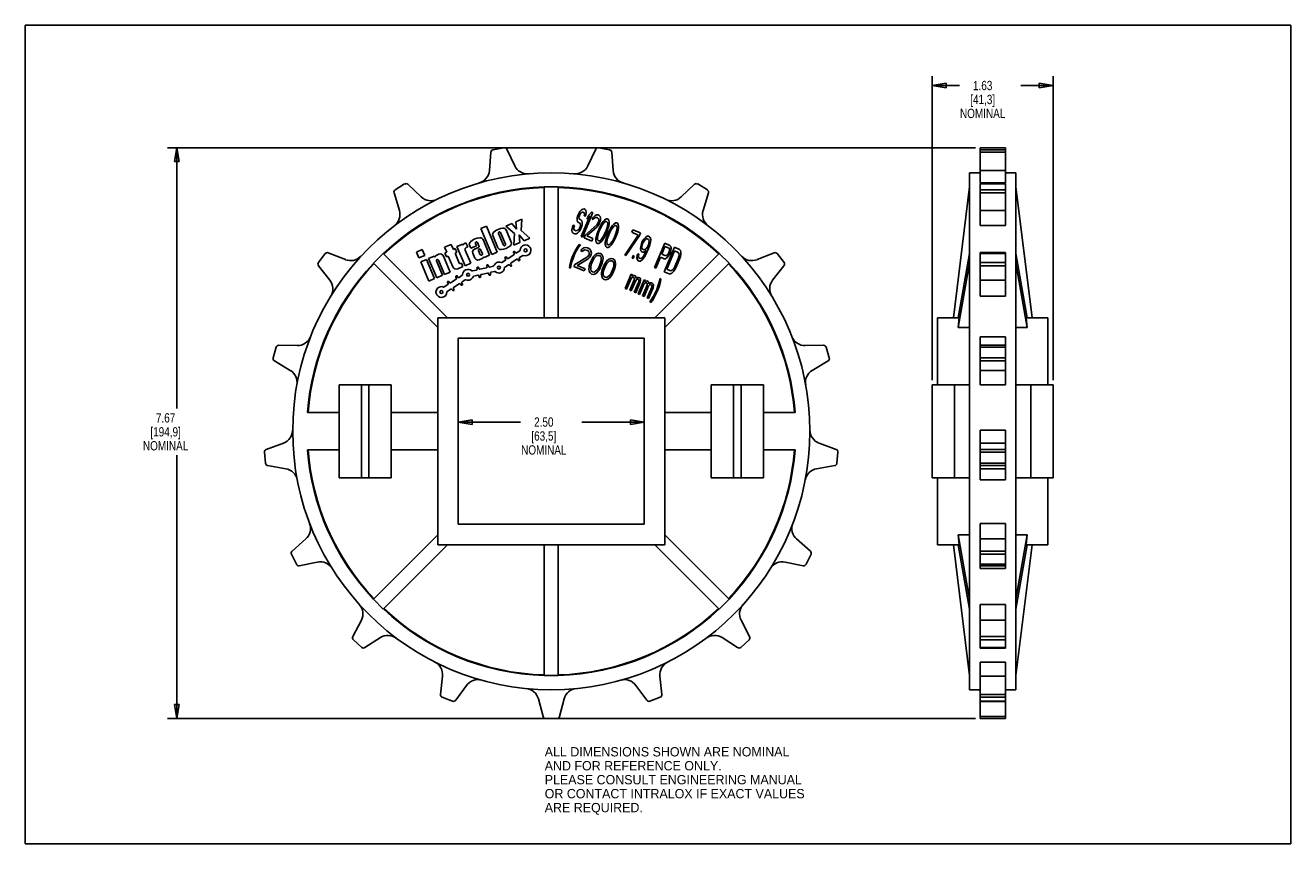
# Model space of a CAD drawing. Header units: inches. Extents: x 0 to 17, y 0 to 11.
import ezdxf

# ---------------------------------------------------------------- set-up
doc = ezdxf.new("R2010")
doc.units = ezdxf.units.IN
doc.header["$LTSCALE"] = 0.935
doc.header["$MEASUREMENT"] = 0
doc.layers.get('0').update_dxf_attribs({"linetype": 'CONTINUOUS'})
doc.layers.add('ALL_FEATURES', color=7, linetype='CONTINUOUS')
doc.styles.get("Standard").update_dxf_attribs({"font": 'txt', "width": 0.8})
doc.styles.add('TEXTSTYLE_2', font='bluprnt.ttf')
doc.dimstyles.new('DIMSTYLE_1', dxfattribs={"dimtxt": 0.125, "dimasz": 0.1875, "dimexe": 0.18, "dimexo": 0.0625, "dimgap": 0.09, "dimtad": 0, "dimtih": 1, "dimtoh": 1, "dimzin": 4, "dimdsep": 46, "dimtxsty": 'STANDARD', "dimblk": 'CLOSED', "dimblk1": 'CLOSED', "dimblk2": 'CLOSED', "dimcen": 0.09, "dimadec": 0, "dimazin": 0, "dimtp": 0.01, "dimtm": 0.01, "dimtfac": 1, "dimtofl": 0, "dimtmove": 0, "dimatfit": 3, "dimldrblk": 'CLOSED', "dimfxl": 1, "dimtolj": 1, "dimtzin": 4, "dimarcsym": 0})

# ---------------------------------------------------------------- blocks, each defined once
blk = doc.blocks.new('_CLOSED')
at = {"color": 0, "linetype": 'BYBLOCK'}
for p, q in [((0, 0), (-1, 0.167)), ((-1, 0.167), (-1, -0.167)), ((-1, -0.167), (0, 0)), ((-1, 0), (0, 0))]:
    blk.add_line(p, q, dxfattribs=at)
blk = doc.blocks.new('*D0')
at = {"color": 3, "linetype": 'CONTINUOUS'}
for p, q in [((5.816, 6.731), (5.816, 5.542)), ((8.316, 6.731), (8.316, 5.542)), ((5.816, 5.667), (6.653, 5.667)), ((8.316, 5.667), (7.478, 5.667))]:
    blk.add_line(p, q, dxfattribs=at)
at = {"color": 3, "linetype": 'CONTINUOUS', "xscale": 0.1875, "yscale": 0.1875, "zscale": 0.1875, "rotation": 180}
blk.add_blockref('_CLOSED', (5.816, 5.667), dxfattribs=at)
at = {"color": 3, "linetype": 'CONTINUOUS', "xscale": 0.1875, "yscale": 0.1875, "zscale": 0.1875}
blk.add_blockref('_CLOSED', (8.316, 5.667), dxfattribs=at)
at = {"color": 3, "linetype": 'CONTINUOUS', "insert": (6.966, 5.73), "char_height": 0.125, "width": 0.7, "attachment_point": 2, "line_spacing_factor": 0.9}
blk.add_mtext('2.50\\P[63,5]\\PNOMINAL', dxfattribs=at)
blk = doc.blocks.new('*D1')
at = {"color": 3, "linetype": 'CONTINUOUS'}
for p, q in [((12.184, 6.231), (12.184, 10.315)), ((13.809, 6.231), (13.809, 10.315)), ((12.184, 10.19), (12.549, 10.19)), ((13.809, 10.19), (13.374, 10.19))]:
    blk.add_line(p, q, dxfattribs=at)
at = {"color": 3, "linetype": 'CONTINUOUS', "xscale": 0.1875, "yscale": 0.1875, "zscale": 0.1875, "rotation": 180}
blk.add_blockref('_CLOSED', (12.184, 10.19), dxfattribs=at)
at = {"color": 3, "linetype": 'CONTINUOUS', "xscale": 0.1875, "yscale": 0.1875, "zscale": 0.1875}
blk.add_blockref('_CLOSED', (13.809, 10.19), dxfattribs=at)
at = {"color": 3, "linetype": 'CONTINUOUS', "insert": (12.862, 10.253), "char_height": 0.125, "width": 0.7, "attachment_point": 2, "line_spacing_factor": 0.9}
blk.add_mtext('1.63\\P[41,3]\\PNOMINAL', dxfattribs=at)
blk = doc.blocks.new('*D2')
at = {"color": 3, "linetype": 'CONTINUOUS'}
for p, q in [((12.764, 9.355), (1.91, 9.355)), ((2.035, 9.355), (2.035, 5.848)), ((2.035, 1.682), (2.035, 5.223)), ((12.764, 1.682), (1.91, 1.682))]:
    blk.add_line(p, q, dxfattribs=at)
at = {"color": 3, "linetype": 'CONTINUOUS', "xscale": 0.1875, "yscale": 0.1875, "zscale": 0.1875}
for p, rotation in [((2.035, 9.355), 90), ((2.035, 1.682), 270)]:
    blk.add_blockref('_CLOSED', p, dxfattribs=dict(at, rotation=rotation))
at = {"color": 3, "linetype": 'CONTINUOUS', "insert": (1.885, 5.786), "char_height": 0.125, "width": 0.7, "attachment_point": 2, "line_spacing_factor": 0.9}
blk.add_mtext('7.67\\P[194,9]\\PNOMINAL', dxfattribs=at)

msp = doc.modelspace()

# ---------------------------------------------------------------- linework, layer by layer
at = {"color": 7, "linetype": 'CONTINUOUS'}
for p, q in [((0, 0), (0, 11)), ((0, 11), (17, 11)), ((17, 0), (17, 11)), ((6.43, 9.354), (6.282, 9.326)), ((7.849, 9.326), (7.701, 9.354)), ((12.827, 8.881), (12.827, 9.355)), ((12.827, 9.355), (13.167, 9.355)), ((13.167, 9.354), (12.827, 9.354)), ((13.167, 8.881), (13.167, 9.355)), ((6.254, 9.295), (6.235, 9.047)), ((6.575, 9.111), (6.468, 9.335)), ((7.663, 9.335), (7.556, 9.111)), ((7.897, 9.047), (7.878, 9.295)), ((13.167, 9.326), (12.827, 9.326)), ((13.167, 9.295), (12.827, 9.295)), ((12.684, 2.07), (12.684, 9.018)), ((12.827, 9.018), (12.684, 9.018)), ((13.167, 9.047), (12.827, 9.047)), ((13.309, 9.018), (13.167, 9.018)), ((13.309, 2.07), (13.309, 9.018)), ((5.096, 8.867), (4.969, 8.788)), ((5.319, 8.693), (5.139, 8.863)), ((8.992, 8.863), (8.812, 8.693)), ((9.163, 8.788), (9.035, 8.867)), ((13.167, 8.881), (12.827, 8.881)), ((12.827, 8.307), (12.827, 8.872)), ((12.827, 8.872), (13.167, 8.872)), ((13.167, 8.867), (12.827, 8.867)), ((13.167, 8.307), (13.167, 8.872)), ((4.954, 8.748), (5.025, 8.511)), ((6.972, 8.829), (6.972, 7.069)), ((7.159, 8.829), (6.972, 8.829)), ((7.159, 8.829), (7.159, 7.069)), ((9.106, 8.511), (9.178, 8.748)), ((12.684, 8.829), (12.468, 7.069)), ((13.167, 8.788), (12.827, 8.788)), ((13.167, 8.748), (12.827, 8.748)), ((13.309, 8.829), (13.525, 7.069)), ((7.474, 8.521), (7.451, 8.498)), ((7.492, 8.53), (7.474, 8.521)), ((7.506, 8.532), (7.492, 8.53)), ((7.52, 8.526), (7.506, 8.532)), ((7.532, 8.513), (7.52, 8.526)), ((7.534, 8.487), (7.532, 8.513)), ((13.167, 8.511), (12.827, 8.511)), ((6.535, 8.336), (6.455, 8.302)), ((6.601, 8.258), (6.535, 8.336)), ((6.671, 8.394), (6.591, 8.36)), ((6.591, 8.36), (6.601, 8.258)), ((6.663, 8.241), (6.671, 8.394)), ((7.424, 8.443), (7.415, 8.414)), ((7.415, 8.414), (7.415, 8.381)), ((7.415, 8.381), (7.42, 8.362)), ((7.42, 8.362), (7.429, 8.35)), ((7.436, 8.471), (7.424, 8.443)), ((7.429, 8.35), (7.446, 8.343)), ((7.451, 8.498), (7.436, 8.471)), ((7.438, 8.421), (7.444, 8.443)), ((7.441, 8.403), (7.438, 8.421)), ((7.447, 8.392), (7.441, 8.403)), ((7.444, 8.443), (7.45, 8.457)), ((7.446, 8.343), (7.455, 8.331)), ((7.464, 8.385), (7.447, 8.392)), ((7.45, 8.457), (7.462, 8.476)), ((7.455, 8.331), (7.457, 8.313)), ((7.462, 8.476), (7.477, 8.487)), ((7.475, 8.372), (7.464, 8.385)), ((7.583, 8.433), (7.467, 8.161)), ((7.481, 8.353), (7.475, 8.372)), ((7.477, 8.487), (7.488, 8.49)), ((7.481, 8.32), (7.481, 8.353)), ((7.484, 8.153), (7.624, 8.482)), ((7.488, 8.49), (7.505, 8.483)), ((7.505, 8.483), (7.511, 8.472)), ((7.511, 8.456), (7.508, 8.441)), ((7.508, 8.441), (7.525, 8.433)), ((7.511, 8.472), (7.511, 8.456)), ((7.525, 8.433), (7.531, 8.455)), ((7.531, 8.455), (7.534, 8.487)), ((7.569, 8.448), (7.545, 8.392)), ((7.545, 8.392), (7.583, 8.433)), ((7.607, 8.489), (7.569, 8.448)), ((7.624, 8.482), (7.607, 8.489)), ((7.632, 8.421), (7.617, 8.394)), ((7.617, 8.394), (7.631, 8.388)), ((7.631, 8.388), (7.646, 8.407)), ((7.655, 8.444), (7.632, 8.421)), ((7.646, 8.407), (7.661, 8.417)), ((7.673, 8.453), (7.655, 8.444)), ((7.661, 8.417), (7.678, 8.418)), ((7.696, 8.452), (7.673, 8.453)), ((7.694, 8.345), (7.677, 8.319)), ((7.678, 8.418), (7.689, 8.413)), ((7.689, 8.413), (7.701, 8.4)), ((7.7, 8.359), (7.694, 8.345)), ((7.707, 8.447), (7.696, 8.452)), ((7.697, 8.311), (7.712, 8.338)), ((7.703, 8.382), (7.7, 8.359)), ((7.701, 8.4), (7.703, 8.382)), ((7.721, 8.432), (7.707, 8.447)), ((7.712, 8.338), (7.718, 8.352)), ((7.718, 8.352), (7.727, 8.381)), ((7.727, 8.414), (7.721, 8.432)), ((7.727, 8.381), (7.727, 8.414)), ((7.746, 8.339), (7.735, 8.32)), ((7.764, 8.365), (7.746, 8.339)), ((7.749, 8.313), (7.778, 8.351)), ((7.781, 8.382), (7.764, 8.365)), ((7.778, 8.351), (7.793, 8.361)), ((7.805, 8.397), (7.781, 8.382)), ((7.793, 8.361), (7.81, 8.362)), ((7.825, 8.397), (7.805, 8.397)), ((7.81, 8.362), (7.821, 8.349)), ((7.824, 8.331), (7.818, 8.284)), ((7.821, 8.349), (7.824, 8.331)), ((7.839, 8.382), (7.825, 8.397)), ((7.838, 8.3), (7.844, 8.331)), ((7.845, 8.355), (7.839, 8.382)), ((7.844, 8.331), (7.845, 8.355)), ((7.931, 8.343), (7.908, 8.329)), ((7.951, 8.343), (7.931, 8.343)), ((7.966, 8.329), (7.951, 8.343)), ((6.194, 8.3), (6.119, 8.269)), ((6.119, 8.269), (6.267, 7.921)), ((6.341, 7.952), (6.194, 8.3)), ((6.281, 8.173), (6.35, 8.011)), ((6.424, 8.045), (6.357, 8.202)), ((6.385, 8.214), (6.452, 8.057)), ((6.455, 8.302), (6.57, 8.202)), ((6.528, 8.086), (6.459, 8.249)), ((6.57, 8.202), (6.563, 8.047)), ((6.643, 8.08), (6.633, 8.182)), ((6.633, 8.182), (6.7, 8.105)), ((6.78, 8.138), (6.663, 8.241)), ((7.35, 8.285), (7.344, 8.246)), ((7.344, 8.246), (7.349, 8.219)), ((7.349, 8.219), (7.361, 8.206)), ((7.359, 8.314), (7.35, 8.285)), ((7.376, 8.307), (7.359, 8.314)), ((7.361, 8.206), (7.384, 8.196)), ((7.37, 8.284), (7.376, 8.307)), ((7.37, 8.26), (7.37, 8.284)), ((7.379, 8.248), (7.37, 8.26)), ((7.402, 8.238), (7.379, 8.248)), ((7.384, 8.196), (7.401, 8.197)), ((7.401, 8.197), (7.419, 8.206)), ((7.416, 8.24), (7.402, 8.238)), ((7.431, 8.251), (7.416, 8.24)), ((7.419, 8.206), (7.442, 8.229)), ((7.445, 8.269), (7.431, 8.251)), ((7.442, 8.229), (7.46, 8.255)), ((7.454, 8.29), (7.445, 8.269)), ((7.457, 8.313), (7.454, 8.29)), ((7.46, 8.255), (7.474, 8.29)), ((7.467, 8.161), (7.484, 8.153)), ((7.474, 8.29), (7.481, 8.32)), ((7.522, 8.179), (7.507, 8.144)), ((7.677, 8.319), (7.522, 8.179)), ((7.545, 8.169), (7.682, 8.292)), ((7.626, 8.135), (7.545, 8.169)), ((7.672, 8.165), (7.666, 8.134)), ((7.678, 8.187), (7.672, 8.165)), ((7.69, 8.223), (7.678, 8.187)), ((7.682, 8.292), (7.697, 8.311)), ((7.686, 8.134), (7.693, 8.181)), ((7.717, 8.286), (7.69, 8.223)), ((7.693, 8.181), (7.707, 8.224)), ((7.707, 8.224), (7.728, 8.273)), ((7.735, 8.32), (7.717, 8.286)), ((7.728, 8.273), (7.749, 8.313)), ((7.782, 8.192), (7.761, 8.151)), ((7.776, 8.145), (7.794, 8.179)), ((7.803, 8.241), (7.782, 8.192)), ((7.794, 8.179), (7.82, 8.242)), ((7.818, 8.284), (7.803, 8.241)), ((7.817, 8.169), (7.805, 8.133)), ((7.843, 8.232), (7.817, 8.169)), ((7.819, 8.127), (7.834, 8.17)), ((7.82, 8.242), (7.832, 8.278)), ((7.832, 8.278), (7.838, 8.3)), ((7.834, 8.17), (7.855, 8.219)), ((7.861, 8.266), (7.843, 8.232)), ((7.855, 8.219), (7.875, 8.26)), ((7.873, 8.286), (7.861, 8.266)), ((7.89, 8.311), (7.873, 8.286)), ((7.875, 8.26), (7.905, 8.297)), ((7.908, 8.329), (7.89, 8.311)), ((7.905, 8.297), (7.919, 8.307)), ((7.929, 8.187), (7.909, 8.138)), ((7.919, 8.307), (7.936, 8.308)), ((7.92, 8.125), (7.947, 8.188)), ((7.944, 8.231), (7.929, 8.187)), ((7.936, 8.308), (7.948, 8.295)), ((7.951, 8.277), (7.944, 8.231)), ((7.947, 8.188), (7.959, 8.224)), ((7.948, 8.295), (7.951, 8.277)), ((7.959, 8.224), (7.965, 8.247)), ((7.965, 8.247), (7.971, 8.277)), ((7.971, 8.302), (7.966, 8.329)), ((7.971, 8.277), (7.971, 8.302)), ((8.235, 8.181), (8.053, 7.912)), ((8.07, 7.905), (8.252, 8.174)), ((8.164, 8.253), (8.149, 8.218)), ((8.149, 8.218), (8.235, 8.181)), ((8.267, 8.209), (8.164, 8.253)), ((8.252, 8.174), (8.267, 8.209)), ((8.353, 8.164), (8.33, 8.149)), ((8.371, 8.165), (8.353, 8.164)), ((8.385, 8.159), (8.371, 8.165)), ((13.167, 8.307), (12.827, 8.307)), ((5.723, 8.055), (5.633, 8.017)), ((5.633, 8.017), (5.661, 7.95)), ((5.751, 7.988), (5.723, 8.055)), ((5.777, 7.999), (5.751, 7.988)), ((5.799, 7.947), (5.777, 7.999)), ((5.876, 8.059), (5.799, 8.026)), ((5.799, 8.026), (5.908, 7.769)), ((5.882, 8.047), (5.876, 8.059)), ((5.92, 8.078), (5.908, 8.073)), ((5.944, 8.021), (5.92, 8.078)), ((5.924, 8.012), (5.944, 8.021)), ((5.968, 8.043), (5.985, 8.005)), ((5.985, 8.005), (6.061, 8.037)), ((6.087, 8.015), (6.035, 7.993)), ((6.061, 8.037), (6.047, 8.069)), ((6.075, 8.081), (6.095, 8.035)), ((6.098, 7.989), (6.113, 7.996)), ((6.113, 7.996), (6.142, 7.929)), ((6.238, 7.909), (6.149, 8.12)), ((6.563, 8.047), (6.643, 8.08)), ((6.7, 8.105), (6.78, 8.138)), ((7.422, 8.028), (7.392, 7.978)), ((7.407, 7.972), (7.437, 8.022)), ((7.442, 8.055), (7.422, 8.028)), ((7.437, 8.022), (7.457, 8.048)), ((7.457, 8.048), (7.442, 8.055)), ((7.478, 7.99), (7.464, 7.968)), ((7.504, 8.008), (7.478, 7.99)), ((7.524, 8.013), (7.504, 8.008)), ((7.507, 8.144), (7.611, 8.1)), ((7.553, 8.007), (7.524, 8.013)), ((7.569, 8.001), (7.553, 8.007)), ((7.589, 7.985), (7.569, 8.001)), ((7.611, 8.1), (7.626, 8.135)), ((7.666, 8.134), (7.666, 8.11)), ((7.666, 8.11), (7.671, 8.082)), ((7.671, 8.082), (7.685, 8.068)), ((7.685, 8.068), (7.706, 8.068)), ((7.689, 8.116), (7.686, 8.134)), ((7.7, 8.103), (7.689, 8.116)), ((7.718, 8.104), (7.7, 8.103)), ((7.706, 8.068), (7.729, 8.083)), ((7.732, 8.114), (7.718, 8.104)), ((7.729, 8.083), (7.746, 8.1)), ((7.761, 8.151), (7.732, 8.114)), ((7.746, 8.1), (7.764, 8.126)), ((7.764, 8.126), (7.776, 8.145)), ((7.799, 8.111), (7.792, 8.081)), ((7.792, 8.081), (7.792, 8.056)), ((7.792, 8.056), (7.798, 8.029)), ((7.798, 8.029), (7.812, 8.014)), ((7.805, 8.133), (7.799, 8.111)), ((7.812, 8.014), (7.832, 8.014)), ((7.813, 8.08), (7.819, 8.127)), ((7.815, 8.063), (7.813, 8.08)), ((7.827, 8.049), (7.815, 8.063)), ((7.844, 8.05), (7.827, 8.049)), ((7.832, 8.014), (7.855, 8.029)), ((7.859, 8.061), (7.844, 8.05)), ((7.855, 8.029), (7.873, 8.046)), ((7.888, 8.098), (7.859, 8.061)), ((7.873, 8.046), (7.89, 8.072)), ((7.909, 8.138), (7.888, 8.098)), ((7.89, 8.072), (7.902, 8.092)), ((7.902, 8.092), (7.92, 8.125)), ((8.268, 8.027), (8.265, 7.995)), ((8.265, 7.995), (8.27, 7.968)), ((8.277, 8.064), (8.268, 8.027)), ((8.289, 8.092), (8.277, 8.064)), ((8.285, 8.02), (8.288, 8.043)), ((8.288, 8.002), (8.285, 8.02)), ((8.288, 8.043), (8.294, 8.065)), ((8.294, 7.991), (8.288, 8.002)), ((8.31, 8.125), (8.289, 8.092)), ((8.294, 8.065), (8.3, 8.079)), ((8.314, 7.983), (8.294, 7.991)), ((8.3, 8.079), (8.312, 8.099)), ((8.33, 8.149), (8.31, 8.125)), ((8.312, 8.099), (8.327, 8.118)), ((8.34, 7.997), (8.325, 7.986)), ((8.327, 8.118), (8.341, 8.128)), ((8.355, 8.015), (8.34, 7.997)), ((8.341, 8.128), (8.353, 8.131)), ((8.351, 7.951), (8.372, 8)), ((8.353, 8.131), (8.373, 8.123)), ((8.366, 8.035), (8.355, 8.015)), ((8.372, 8.049), (8.366, 8.035)), ((8.378, 8.071), (8.372, 8.049)), ((8.372, 8), (8.39, 8.05)), ((8.373, 8.123), (8.379, 8.112)), ((8.381, 8.094), (8.378, 8.071)), ((8.379, 8.112), (8.381, 8.094)), ((8.396, 8.146), (8.385, 8.159)), ((8.39, 8.05), (8.399, 8.087)), ((8.402, 8.119), (8.396, 8.146)), ((8.399, 8.087), (8.402, 8.119)), ((8.592, 8.071), (8.452, 7.743)), ((8.55, 7.924), (8.594, 8.029)), ((8.721, 8.016), (8.582, 7.688)), ((8.661, 8.042), (8.592, 8.071)), ((8.594, 8.029), (8.649, 8.006)), ((8.649, 8.006), (8.654, 7.995)), ((8.654, 7.995), (8.654, 7.979)), ((8.672, 8.029), (8.661, 8.042)), ((8.675, 8.003), (8.672, 8.029)), ((8.672, 7.971), (8.675, 8.003)), ((8.79, 7.987), (8.721, 8.016)), ((4.029, 7.931), (3.938, 7.811)), ((4.3, 7.85), (4.07, 7.943)), ((4.809, 7.934), (4.676, 7.801)), ((4.809, 7.934), (5.674, 7.069)), ((5.333, 7.985), (5.256, 7.952)), ((5.256, 7.952), (5.288, 7.875)), ((5.288, 7.875), (5.366, 7.908)), ((5.389, 7.852), (5.312, 7.82)), ((5.366, 7.908), (5.333, 7.985)), ((5.499, 7.595), (5.389, 7.852)), ((5.495, 7.897), (5.418, 7.865)), ((5.418, 7.865), (5.527, 7.607)), ((5.501, 7.883), (5.495, 7.897)), ((5.604, 7.64), (5.522, 7.833)), ((5.554, 7.922), (5.528, 7.912)), ((5.53, 7.851), (5.532, 7.852)), ((5.551, 7.845), (5.633, 7.652)), ((5.71, 7.684), (5.62, 7.896)), ((5.661, 7.95), (5.635, 7.939)), ((5.635, 7.939), (5.657, 7.887)), ((5.657, 7.887), (5.683, 7.898)), ((5.683, 7.898), (5.744, 7.754)), ((5.773, 7.936), (5.799, 7.947)), ((5.829, 7.805), (5.773, 7.936)), ((5.986, 7.801), (5.91, 7.979)), ((6.013, 7.938), (6.041, 7.871)), ((6.113, 7.917), (6.09, 7.971)), ((6.097, 7.849), (6.137, 7.866)), ((6.134, 7.91), (6.132, 7.909)), ((6.159, 7.887), (6.164, 7.877)), ((6.164, 7.877), (6.238, 7.909)), ((6.267, 7.921), (6.341, 7.952)), ((6.45, 7.842), (6.402, 7.811)), ((6.446, 7.87), (6.453, 7.858)), ((6.472, 7.87), (6.464, 7.882)), ((6.563, 7.916), (6.488, 7.867)), ((6.527, 7.806), (6.602, 7.855)), ((6.558, 7.943), (6.566, 7.931)), ((6.585, 7.943), (6.577, 7.955)), ((6.643, 7.968), (6.6, 7.94)), ((6.618, 7.851), (6.626, 7.84)), ((6.644, 7.852), (6.637, 7.864)), ((6.64, 7.879), (6.683, 7.907)), ((7.329, 7.83), (7.314, 7.773)), ((7.347, 7.885), (7.329, 7.83)), ((7.329, 7.767), (7.344, 7.823)), ((7.344, 7.823), (7.363, 7.878)), ((7.365, 7.926), (7.347, 7.885)), ((7.363, 7.878), (7.38, 7.92)), ((7.392, 7.978), (7.365, 7.926)), ((7.38, 7.92), (7.407, 7.972)), ((7.553, 7.889), (7.382, 7.786)), ((7.413, 7.773), (7.564, 7.863)), ((7.464, 7.968), (7.483, 7.96)), ((7.483, 7.96), (7.499, 7.975)), ((7.499, 7.975), (7.515, 7.982)), ((7.515, 7.982), (7.537, 7.979)), ((7.537, 7.979), (7.552, 7.973)), ((7.552, 7.973), (7.569, 7.959)), ((7.57, 7.909), (7.553, 7.889)), ((7.564, 7.863), (7.579, 7.877)), ((7.569, 7.959), (7.575, 7.942)), ((7.575, 7.921), (7.57, 7.909)), ((7.575, 7.942), (7.575, 7.921)), ((7.579, 7.877), (7.593, 7.899)), ((7.609, 7.851), (7.586, 7.797)), ((7.599, 7.967), (7.589, 7.985)), ((7.593, 7.899), (7.598, 7.911)), ((7.598, 7.911), (7.605, 7.937)), ((7.605, 7.937), (7.599, 7.967)), ((7.608, 7.795), (7.626, 7.837)), ((7.625, 7.879), (7.609, 7.851)), ((7.637, 7.895), (7.625, 7.879)), ((7.626, 7.837), (7.644, 7.871)), ((7.654, 7.916), (7.637, 7.895)), ((7.644, 7.871), (7.675, 7.9)), ((7.673, 7.928), (7.654, 7.916)), ((7.7, 7.938), (7.673, 7.928)), ((7.675, 7.9), (7.691, 7.907)), ((7.691, 7.907), (7.713, 7.905)), ((7.726, 7.934), (7.7, 7.938)), ((7.713, 7.905), (7.73, 7.891)), ((7.736, 7.832), (7.725, 7.795)), ((7.746, 7.919), (7.726, 7.934)), ((7.73, 7.891), (7.736, 7.874)), ((7.736, 7.874), (7.736, 7.832)), ((7.758, 7.893), (7.746, 7.919)), ((7.747, 7.792), (7.756, 7.824)), ((7.756, 7.824), (7.759, 7.843)), ((7.762, 7.87), (7.758, 7.893)), ((7.759, 7.843), (7.762, 7.87)), ((7.805, 7.823), (7.794, 7.807)), ((7.823, 7.844), (7.805, 7.823)), ((7.813, 7.799), (7.844, 7.828)), ((7.842, 7.857), (7.823, 7.844)), ((7.869, 7.867), (7.842, 7.857)), ((7.844, 7.828), (7.86, 7.835)), ((7.86, 7.835), (7.882, 7.833)), ((7.894, 7.863), (7.869, 7.867)), ((7.882, 7.833), (7.898, 7.819)), ((7.915, 7.847), (7.894, 7.863)), ((7.926, 7.821), (7.915, 7.847)), ((7.93, 7.798), (7.926, 7.821)), ((8.053, 7.912), (8.07, 7.905)), ((8.166, 7.906), (8.151, 7.871)), ((8.151, 7.871), (8.165, 7.865)), ((8.165, 7.865), (8.18, 7.899)), ((8.18, 7.899), (8.166, 7.906)), ((8.22, 7.907), (8.217, 7.875)), ((8.217, 7.875), (8.223, 7.848)), ((8.227, 7.929), (8.22, 7.907)), ((8.223, 7.848), (8.234, 7.835)), ((8.241, 7.923), (8.227, 7.929)), ((8.234, 7.835), (8.246, 7.83)), ((8.238, 7.9), (8.241, 7.923)), ((8.24, 7.882), (8.238, 7.9)), ((8.246, 7.871), (8.24, 7.882)), ((8.263, 7.864), (8.246, 7.871)), ((8.246, 7.83), (8.263, 7.831)), ((8.275, 7.867), (8.263, 7.864)), ((8.263, 7.831), (8.286, 7.846)), ((8.27, 7.968), (8.282, 7.955)), ((8.289, 7.878), (8.275, 7.867)), ((8.282, 7.955), (8.296, 7.949)), ((8.286, 7.846), (8.307, 7.87)), ((8.304, 7.896), (8.289, 7.878)), ((8.296, 7.949), (8.313, 7.95)), ((8.316, 7.916), (8.304, 7.896)), ((8.307, 7.87), (8.327, 7.903)), ((8.313, 7.95), (8.342, 7.971)), ((8.325, 7.986), (8.314, 7.983)), ((8.337, 7.957), (8.316, 7.916)), ((8.327, 7.903), (8.351, 7.951)), ((8.342, 7.971), (8.337, 7.957)), ((9.322, 7.934), (8.458, 7.069)), ((8.47, 7.735), (8.532, 7.882)), ((8.532, 7.882), (8.584, 7.86)), ((8.604, 7.901), (8.55, 7.924)), ((8.584, 7.86), (8.601, 7.861)), ((8.601, 7.861), (8.621, 7.877)), ((8.616, 7.904), (8.604, 7.901)), ((8.628, 7.916), (8.616, 7.904)), ((8.617, 7.722), (8.721, 7.967)), ((8.621, 7.877), (8.642, 7.901)), ((8.639, 7.935), (8.628, 7.916)), ((8.648, 7.956), (8.639, 7.935)), ((8.642, 7.901), (8.654, 7.921)), ((8.654, 7.979), (8.648, 7.956)), ((8.654, 7.921), (8.666, 7.949)), ((8.666, 7.949), (8.672, 7.971)), ((8.721, 7.967), (8.772, 7.945)), ((8.771, 7.863), (8.727, 7.758)), ((8.744, 7.751), (8.789, 7.856)), ((8.78, 7.892), (8.771, 7.863)), ((8.772, 7.945), (8.781, 7.933)), ((8.783, 7.916), (8.78, 7.892)), ((8.781, 7.933), (8.783, 7.916)), ((8.789, 7.856), (8.801, 7.892)), ((8.801, 7.974), (8.79, 7.987)), ((8.807, 7.955), (8.801, 7.974)), ((8.801, 7.892), (8.807, 7.922)), ((8.807, 7.922), (8.807, 7.955)), ((9.322, 7.934), (9.455, 7.801)), ((10.061, 7.943), (9.831, 7.85)), ((10.193, 7.811), (10.102, 7.931)), ((12.684, 7.934), (12.534, 7.069)), ((12.827, 7.359), (12.827, 7.945)), ((12.827, 7.945), (13.167, 7.945)), ((13.167, 7.931), (12.827, 7.931)), ((13.167, 7.359), (13.167, 7.945)), ((13.309, 7.934), (13.459, 7.069)), ((3.939, 7.769), (4.091, 7.573)), ((4.676, 7.801), (5.541, 6.936)), ((5.312, 7.82), (5.421, 7.562)), ((5.633, 7.652), (5.71, 7.684)), ((5.81, 7.727), (5.88, 7.757)), ((5.86, 7.803), (5.847, 7.798)), ((5.88, 7.757), (5.86, 7.803)), ((5.908, 7.769), (5.986, 7.801)), ((6.063, 7.711), (6.007, 7.698)), ((6.069, 7.738), (6.072, 7.724)), ((6.094, 7.729), (6.09, 7.743)), ((6.194, 7.741), (6.107, 7.721)), ((6.123, 7.65), (6.211, 7.67)), ((6.2, 7.768), (6.203, 7.755)), ((6.225, 7.76), (6.221, 7.773)), ((6.224, 7.662), (6.227, 7.648)), ((6.288, 7.763), (6.238, 7.751)), ((6.249, 7.653), (6.246, 7.667)), ((6.254, 7.68), (6.304, 7.692)), ((6.441, 7.75), (6.49, 7.781)), ((6.505, 7.778), (6.513, 7.766)), ((6.532, 7.779), (6.524, 7.79)), ((7.314, 7.773), (7.309, 7.74)), ((7.309, 7.74), (7.324, 7.734)), ((7.324, 7.734), (7.329, 7.767)), ((7.382, 7.786), (7.37, 7.756)), ((7.37, 7.756), (7.508, 7.698)), ((7.52, 7.727), (7.413, 7.773)), ((7.508, 7.698), (7.52, 7.727)), ((7.574, 7.747), (7.571, 7.72)), ((7.571, 7.72), (7.575, 7.697)), ((7.577, 7.766), (7.574, 7.747)), ((7.575, 7.697), (7.587, 7.671)), ((7.586, 7.797), (7.577, 7.766)), ((7.587, 7.671), (7.607, 7.655)), ((7.597, 7.758), (7.608, 7.795)), ((7.597, 7.716), (7.597, 7.758)), ((7.603, 7.699), (7.597, 7.716)), ((7.62, 7.685), (7.603, 7.699)), ((7.607, 7.655), (7.633, 7.652)), ((7.642, 7.683), (7.62, 7.685)), ((7.633, 7.652), (7.66, 7.661)), ((7.658, 7.69), (7.642, 7.683)), ((7.689, 7.719), (7.658, 7.69)), ((7.66, 7.661), (7.679, 7.674)), ((7.679, 7.674), (7.696, 7.695)), ((7.708, 7.753), (7.689, 7.719)), ((7.696, 7.695), (7.708, 7.711)), ((7.725, 7.795), (7.708, 7.753)), ((7.708, 7.711), (7.724, 7.739)), ((7.724, 7.739), (7.747, 7.792)), ((7.742, 7.675), (7.74, 7.648)), ((7.746, 7.695), (7.742, 7.675)), ((7.755, 7.726), (7.746, 7.695)), ((7.777, 7.779), (7.755, 7.726)), ((7.765, 7.686), (7.777, 7.724)), ((7.765, 7.644), (7.765, 7.686)), ((7.794, 7.807), (7.777, 7.779)), ((7.777, 7.724), (7.794, 7.765)), ((7.794, 7.765), (7.813, 7.799)), ((7.876, 7.681), (7.857, 7.647)), ((7.894, 7.723), (7.876, 7.681)), ((7.876, 7.639), (7.893, 7.667)), ((7.893, 7.667), (7.915, 7.721)), ((7.905, 7.76), (7.894, 7.723)), ((7.898, 7.819), (7.905, 7.802)), ((7.905, 7.802), (7.905, 7.76)), ((7.915, 7.721), (7.924, 7.752)), ((7.924, 7.752), (7.928, 7.771)), ((7.928, 7.771), (7.93, 7.798)), ((8.14, 7.653), (8.06, 7.464)), ((8.159, 7.645), (8.14, 7.653)), ((8.452, 7.743), (8.47, 7.735)), ((8.582, 7.688), (8.651, 7.658)), ((9.455, 7.801), (8.591, 6.936)), ((8.668, 7.7), (8.617, 7.722)), ((8.651, 7.658), (8.668, 7.659)), ((8.683, 7.703), (8.668, 7.7)), ((8.668, 7.659), (8.685, 7.668)), ((8.697, 7.713), (8.683, 7.703)), ((8.685, 7.668), (8.709, 7.692)), ((8.712, 7.731), (8.697, 7.713)), ((8.709, 7.692), (8.726, 7.717)), ((8.727, 7.758), (8.712, 7.731)), ((8.726, 7.717), (8.744, 7.751)), ((10.04, 7.573), (10.192, 7.769)), ((12.684, 7.801), (12.534, 6.936)), ((13.167, 7.811), (12.827, 7.811)), ((13.167, 7.769), (12.827, 7.769)), ((13.309, 7.801), (13.459, 6.936)), ((5.421, 7.562), (5.499, 7.595)), ((5.527, 7.607), (5.604, 7.64)), ((5.677, 7.514), (5.628, 7.483)), ((5.672, 7.541), (5.68, 7.53)), ((5.699, 7.542), (5.691, 7.554)), ((5.79, 7.587), (5.714, 7.539)), ((5.754, 7.478), (5.829, 7.526)), ((5.785, 7.615), (5.793, 7.603)), ((5.812, 7.615), (5.804, 7.627)), ((5.87, 7.64), (5.827, 7.612)), ((5.845, 7.523), (5.852, 7.511)), ((5.871, 7.524), (5.863, 7.535)), ((5.867, 7.551), (5.91, 7.579)), ((6.024, 7.627), (6.08, 7.64)), ((6.093, 7.632), (6.096, 7.618)), ((6.118, 7.623), (6.115, 7.637)), ((7.74, 7.648), (7.744, 7.626)), ((7.744, 7.626), (7.755, 7.6)), ((7.755, 7.6), (7.776, 7.584)), ((7.772, 7.628), (7.765, 7.644)), ((7.789, 7.614), (7.772, 7.628)), ((7.776, 7.584), (7.801, 7.58)), ((7.81, 7.611), (7.789, 7.614)), ((7.801, 7.58), (7.828, 7.59)), ((7.827, 7.618), (7.81, 7.611)), ((7.857, 7.647), (7.827, 7.618)), ((7.828, 7.59), (7.847, 7.603)), ((7.847, 7.603), (7.865, 7.623)), ((7.865, 7.623), (7.876, 7.639)), ((8.079, 7.455), (8.142, 7.604)), ((8.181, 7.58), (8.121, 7.438)), ((8.14, 7.429), (8.2, 7.572)), ((8.142, 7.604), (8.154, 7.612)), ((8.152, 7.627), (8.159, 7.645)), ((8.164, 7.636), (8.152, 7.627)), ((8.154, 7.612), (8.168, 7.613)), ((8.178, 7.637), (8.164, 7.636)), ((8.168, 7.613), (8.176, 7.61)), ((8.176, 7.61), (8.181, 7.601)), ((8.194, 7.631), (8.178, 7.637)), ((8.181, 7.601), (8.182, 7.593)), ((8.182, 7.593), (8.181, 7.58)), ((8.243, 7.554), (8.182, 7.412)), ((8.203, 7.62), (8.194, 7.631)), ((8.2, 7.572), (8.209, 7.582)), ((8.201, 7.403), (8.262, 7.546)), ((8.207, 7.597), (8.203, 7.62)), ((8.226, 7.61), (8.207, 7.597)), ((8.209, 7.582), (8.216, 7.586)), ((8.216, 7.586), (8.226, 7.589)), ((8.24, 7.611), (8.226, 7.61)), ((8.226, 7.589), (8.237, 7.584)), ((8.313, 7.58), (8.232, 7.39)), ((8.237, 7.584), (8.242, 7.575)), ((8.255, 7.605), (8.24, 7.611)), ((8.242, 7.575), (8.244, 7.567)), ((8.244, 7.567), (8.243, 7.554)), ((8.251, 7.382), (8.314, 7.531)), ((8.264, 7.594), (8.255, 7.605)), ((8.262, 7.546), (8.267, 7.579)), ((8.267, 7.579), (8.264, 7.594)), ((8.354, 7.507), (8.293, 7.364)), ((8.312, 7.356), (8.373, 7.499)), ((8.332, 7.572), (8.313, 7.58)), ((8.314, 7.531), (8.327, 7.539)), ((8.324, 7.554), (8.332, 7.572)), ((8.337, 7.563), (8.324, 7.554)), ((8.327, 7.539), (8.341, 7.54)), ((8.351, 7.564), (8.337, 7.563)), ((8.341, 7.54), (8.348, 7.537)), ((8.348, 7.537), (8.354, 7.528)), ((8.366, 7.557), (8.351, 7.564)), ((8.354, 7.528), (8.355, 7.52)), ((8.355, 7.52), (8.354, 7.507)), ((8.415, 7.481), (8.355, 7.338)), ((8.375, 7.547), (8.366, 7.557)), ((8.373, 7.499), (8.382, 7.509)), ((8.379, 7.524), (8.375, 7.547)), ((8.398, 7.537), (8.379, 7.524)), ((8.382, 7.509), (8.388, 7.513)), ((8.388, 7.513), (8.398, 7.516)), ((8.412, 7.538), (8.398, 7.537)), ((8.398, 7.516), (8.41, 7.511)), ((8.41, 7.511), (8.415, 7.502)), ((8.428, 7.531), (8.412, 7.538)), ((8.415, 7.502), (8.416, 7.494)), ((8.416, 7.494), (8.415, 7.481)), ((8.436, 7.521), (8.428, 7.531)), ((8.434, 7.473), (8.439, 7.505)), ((8.439, 7.505), (8.436, 7.521)), ((8.503, 7.506), (8.484, 7.451)), ((8.499, 7.445), (8.518, 7.5)), ((8.518, 7.563), (8.503, 7.506)), ((8.523, 7.596), (8.518, 7.563)), ((8.518, 7.5), (8.533, 7.557)), ((8.538, 7.589), (8.523, 7.596)), ((8.533, 7.557), (8.538, 7.589)), ((13.167, 7.573), (12.827, 7.573)), ((5.668, 7.422), (5.716, 7.453)), ((5.732, 7.45), (5.74, 7.438)), ((5.758, 7.45), (5.751, 7.462)), ((8.06, 7.464), (8.079, 7.455)), ((8.121, 7.438), (8.14, 7.429)), ((8.182, 7.412), (8.201, 7.403)), ((8.232, 7.39), (8.251, 7.382)), ((8.293, 7.364), (8.312, 7.356)), ((8.355, 7.338), (8.374, 7.33)), ((8.374, 7.33), (8.434, 7.473)), ((8.44, 7.358), (8.41, 7.308)), ((8.425, 7.301), (8.455, 7.352)), ((8.466, 7.41), (8.44, 7.358)), ((8.455, 7.352), (8.482, 7.403)), ((8.484, 7.451), (8.466, 7.41)), ((8.482, 7.403), (8.499, 7.445)), ((13.167, 7.359), (12.827, 7.359)), ((8.41, 7.308), (8.389, 7.282)), ((8.389, 7.282), (8.405, 7.275)), ((8.405, 7.275), (8.425, 7.301)), ((5.541, 7.069), (5.541, 4.019)), ((8.591, 7.069), (5.541, 7.069)), ((8.591, 4.019), (8.591, 7.069)), ((12.257, 6.169), (12.257, 7.069)), ((12.546, 7.069), (12.257, 7.069)), ((12.534, 6.936), (12.546, 7.069)), ((13.459, 6.936), (13.448, 7.069)), ((13.737, 7.069), (13.448, 7.069)), ((13.737, 6.169), (13.737, 7.069)), ((12.534, 6.936), (12.684, 6.936)), ((12.827, 6.699), (12.827, 6.814)), ((13.167, 6.814), (12.827, 6.814)), ((13.167, 6.699), (13.167, 6.814)), ((13.459, 6.936), (13.309, 6.936)), ((3.372, 6.673), (3.331, 6.529)), ((3.654, 6.695), (3.406, 6.699)), ((10.725, 6.699), (10.477, 6.695)), ((10.801, 6.529), (10.76, 6.673)), ((12.827, 6.167), (12.827, 6.699)), ((12.827, 6.699), (13.167, 6.699)), ((13.167, 6.673), (12.827, 6.673)), ((13.167, 6.167), (13.167, 6.699)), ((3.346, 6.489), (3.559, 6.362)), ((10.572, 6.362), (10.785, 6.489)), ((13.167, 6.529), (12.827, 6.529)), ((13.167, 6.489), (12.827, 6.489)), ((13.167, 6.362), (12.827, 6.362)), ((4.216, 4.919), (4.216, 6.169)), ((4.216, 6.169), (4.916, 6.169)), ((4.516, 4.919), (4.516, 6.169)), ((4.616, 4.919), (4.616, 6.169)), ((4.916, 4.919), (4.916, 6.169)), ((9.216, 6.169), (9.916, 6.169)), ((9.216, 6.169), (9.216, 4.919)), ((9.516, 6.169), (9.516, 4.919)), ((9.616, 6.169), (9.616, 4.919)), ((9.916, 6.169), (9.916, 4.919)), ((12.184, 6.169), (12.184, 4.919)), ((12.184, 6.169), (12.684, 6.169)), ((12.484, 6.169), (12.484, 4.919)), ((13.167, 6.167), (12.827, 6.167)), ((13.309, 6.169), (13.809, 6.169)), ((13.509, 4.919), (13.509, 6.169)), ((13.809, 4.919), (13.809, 6.169)), ((4.216, 5.794), (3.79, 5.794)), ((5.541, 5.794), (4.916, 5.794)), ((9.216, 5.794), (8.591, 5.794)), ((10.341, 5.794), (9.916, 5.794)), ((12.827, 4.89), (12.827, 5.56)), ((13.167, 5.56), (12.827, 5.56)), ((13.167, 4.89), (13.167, 5.56)), ((3.468, 5.385), (3.236, 5.299)), ((3.79, 5.294), (4.216, 5.294)), ((4.916, 5.294), (5.541, 5.294)), ((8.591, 5.294), (9.216, 5.294)), ((9.916, 5.294), (10.341, 5.294)), ((10.895, 5.299), (10.663, 5.385)), ((13.167, 5.385), (12.827, 5.385)), ((13.167, 5.299), (12.827, 5.299)), ((3.213, 5.262), (3.227, 5.113)), ((10.904, 5.113), (10.918, 5.262)), ((13.167, 5.262), (12.827, 5.262)), ((13.167, 5.113), (12.827, 5.113)), ((3.256, 5.082), (3.5, 5.04)), ((10.631, 5.04), (10.875, 5.082)), ((13.167, 5.082), (12.827, 5.082)), ((13.167, 5.04), (12.827, 5.04)), ((4.916, 4.919), (4.216, 4.919)), ((9.216, 4.919), (9.916, 4.919)), ((12.184, 4.919), (12.684, 4.919)), ((12.257, 4.019), (12.257, 4.919)), ((13.167, 4.89), (12.827, 4.89)), ((13.809, 4.919), (13.309, 4.919)), ((13.737, 4.019), (13.737, 4.919)), ((13.167, 4.304), (12.827, 4.304)), ((12.827, 3.701), (12.827, 4.304)), ((13.167, 3.701), (13.167, 4.304)), ((3.769, 4.096), (3.583, 3.932)), ((5.541, 4.152), (4.676, 3.287)), ((8.591, 4.152), (9.455, 3.287)), ((10.548, 3.932), (10.362, 4.096)), ((12.534, 4.152), (12.684, 4.152)), ((12.534, 4.152), (12.546, 4.019)), ((12.534, 4.152), (12.684, 3.287)), ((13.167, 4.096), (12.827, 4.096)), ((13.459, 4.152), (13.309, 4.152)), ((13.459, 4.152), (13.309, 3.287)), ((13.459, 4.152), (13.448, 4.019)), ((5.674, 4.019), (4.809, 3.154)), ((5.541, 4.019), (8.591, 4.019)), ((6.972, 4.019), (6.972, 2.259)), ((7.159, 4.019), (7.159, 2.259)), ((8.458, 4.019), (9.322, 3.154)), ((12.546, 4.019), (12.257, 4.019)), ((12.468, 4.019), (12.684, 2.259)), ((12.534, 4.019), (12.684, 3.154)), ((13.167, 3.932), (12.827, 3.932)), ((13.525, 4.019), (13.309, 2.259)), ((13.459, 4.019), (13.309, 3.154)), ((13.737, 4.019), (13.448, 4.019)), ((3.575, 3.89), (3.642, 3.755)), ((3.68, 3.737), (3.923, 3.786)), ((10.208, 3.786), (10.451, 3.737)), ((10.489, 3.755), (10.556, 3.89)), ((13.167, 3.89), (12.827, 3.89)), ((13.167, 3.755), (12.827, 3.755)), ((12.827, 3.736), (13.167, 3.736)), ((13.167, 3.701), (12.827, 3.701)), ((4.676, 3.287), (4.809, 3.154)), ((9.322, 3.154), (9.455, 3.287)), ((13.167, 3.215), (12.827, 3.215)), ((12.827, 2.63), (12.827, 3.215)), ((13.167, 2.63), (13.167, 3.215)), ((4.515, 3.003), (4.401, 2.783)), ((9.73, 2.783), (9.617, 3.003)), ((13.167, 3.003), (12.827, 3.003)), ((4.408, 2.741), (4.519, 2.639)), ((4.562, 2.636), (4.771, 2.77)), ((9.361, 2.77), (9.569, 2.636)), ((9.612, 2.639), (9.723, 2.741)), ((13.167, 2.783), (12.827, 2.783)), ((13.167, 2.741), (12.827, 2.741)), ((13.167, 2.639), (12.827, 2.639)), ((12.827, 2.63), (13.167, 2.63)), ((13.167, 2.441), (12.827, 2.441)), ((12.827, 1.682), (12.827, 2.441)), ((13.167, 1.682), (13.167, 2.441)), ((5.605, 2.253), (5.578, 2.006)), ((6.972, 2.259), (7.159, 2.259)), ((8.553, 2.006), (8.526, 2.253)), ((13.167, 2.253), (12.827, 2.253)), ((5.782, 1.928), (5.928, 2.128)), ((8.203, 2.128), (8.35, 1.928)), ((12.827, 2.07), (12.684, 2.07)), ((13.309, 2.07), (13.167, 2.07)), ((5.6, 1.97), (5.741, 1.916)), ((6.893, 1.947), (6.957, 1.708)), ((7.175, 1.708), (7.239, 1.947)), ((8.391, 1.916), (8.531, 1.97)), ((13.167, 2.006), (12.827, 2.006)), ((13.167, 1.97), (12.827, 1.97)), ((13.167, 1.916), (12.827, 1.916)), ((12.827, 1.913), (13.167, 1.913)), ((13.167, 1.708), (12.827, 1.708)), ((6.99, 1.682), (7.141, 1.682)), ((13.167, 1.682), (12.827, 1.682)), ((0, 0), (17, 0))]:
    msp.add_line(p, q, dxfattribs=at)
for centre, radius in [((7.066, 5.544), 3.474), ((6.721, 7.975), 0.0196), ((5.948, 7.647), 0.0196), ((6.363, 7.743), 0.0196), ((5.59, 7.415), 0.0196)]:
    msp.add_circle(centre, radius, dxfattribs=at)
for centre, radius, start, end in [((6.436, 9.32), 0.035, 25.5882, 100.5882), ((7.695, 9.32), 0.035, 79.4118, 154.4118), ((6.289, 9.292), 0.035, 100.5882, 175.5882), ((7.843, 9.292), 0.035, 4.4118, 79.4118), ((6.047, 9.062), 0.188, 286.146, 355.5882), ((6.744, 9.192), 0.188, 205.5882, 275.0305), ((7.387, 9.192), 0.188, 264.9695, 334.4118), ((8.084, 9.062), 0.188, 184.4118, 253.854), ((5.115, 8.837), 0.035, 46.7647, 121.7647), ((9.016, 8.837), 0.035, 58.2353, 133.2353), ((7.066, 5.544), 3.285, 91.6352, 133.3604), ((7.066, 5.544), 3.277, 91.6396, 133.356), ((4.987, 8.758), 0.035, 121.7647, 196.7647), ((5.448, 8.83), 0.188, 226.7647, 296.2069), ((7.066, 5.544), 3.285, 46.6396, 88.3648), ((7.066, 5.544), 3.277, 46.644, 88.3604), ((8.683, 8.83), 0.188, 243.7931, 313.2353), ((9.144, 8.758), 0.035, 343.2353, 58.2353), ((4.845, 8.456), 0.188, 307.3225, 16.7647), ((9.286, 8.456), 0.188, 163.2353, 232.6775), ((6.32, 8.19), 0.042, 130.4576, 203), ((6.438, 8.051), 0.224, 95.5424, 130.4576), ((6.371, 8.208), 0.0154, 23, 203), ((6.42, 8.232), 0.042, 23, 95.5424), ((5.927, 8.026), 0.0504, 113, 155.7486), ((5.933, 7.989), 0.0252, 113, 203), ((6.007, 8.059), 0.042, 130.9202, 203), ((6.126, 7.922), 0.224, 95.0798, 130.9202), ((6.052, 7.954), 0.042, 113, 203), ((6.061, 8.075), 0.0154, 23, 203), ((6.081, 8.029), 0.0154, 293, 23), ((6.11, 8.103), 0.042, 23, 95.0798), ((6.389, 8.027), 0.042, 203, 275.5424), ((6.371, 8.208), 0.224, 275.5424, 310.4576), ((6.438, 8.051), 0.0154, 203, 23), ((6.489, 8.07), 0.042, 310.4576, 23), ((6.721, 7.975), 0.0728, 247.5181, 178.4819), ((4.057, 7.91), 0.035, 67.9412, 142.9412), ((4.37, 8.024), 0.188, 247.9412, 317.3834), ((5.548, 7.865), 0.0504, 113, 159.2383), ((5.535, 7.838), 0.014, 113, 203), ((5.538, 7.839), 0.014, 23, 113), ((5.574, 7.876), 0.0504, 23, 113), ((6.08, 7.887), 0.042, 203, 293), ((6.103, 7.976), 0.014, 113, 203), ((6.126, 7.922), 0.014, 203, 293), ((6.129, 7.923), 0.014, 293, 23), ((6.121, 7.904), 0.042, 293, 335.8334), ((6.455, 7.876), 0.0112, 33, 213), ((6.444, 7.852), 0.0112, 303, 33), ((6.482, 7.876), 0.0112, 213, 303), ((6.568, 7.949), 0.0112, 33, 213), ((6.557, 7.925), 0.0112, 303, 33), ((6.594, 7.949), 0.0112, 213, 303), ((6.609, 7.845), 0.0112, 33, 123), ((6.635, 7.846), 0.0112, 213, 33), ((6.646, 7.87), 0.0112, 123, 213), ((6.637, 7.977), 0.0112, 303, 358.4819), ((6.689, 7.897), 0.0112, 67.5181, 123), ((9.761, 8.024), 0.188, 222.6166, 292.0588), ((10.074, 7.91), 0.035, 37.0588, 112.0588), ((7.066, 5.544), 3.285, 136.6396, 175.6358), ((7.066, 5.544), 3.277, 136.644, 175.6241), ((3.966, 7.79), 0.035, 142.9412, 217.9412), ((5.791, 7.773), 0.0504, 203, 293), ((5.842, 7.81), 0.014, 203, 293), ((5.948, 7.647), 0.0728, 47.5181, 178.4819), ((6.005, 7.709), 0.0112, 227.5181, 283), ((6.061, 7.722), 0.0112, 283, 13), ((6.079, 7.74), 0.0112, 13, 193), ((6.104, 7.732), 0.0112, 193, 283), ((6.126, 7.639), 0.0112, 103, 193), ((6.192, 7.752), 0.0112, 283, 13), ((6.21, 7.771), 0.0112, 13, 193), ((6.213, 7.659), 0.0112, 13, 103), ((6.235, 7.762), 0.0112, 193, 283), ((6.238, 7.651), 0.0112, 193, 13), ((6.257, 7.669), 0.0112, 103, 193), ((6.285, 7.774), 0.0112, 283, 338.4819), ((6.363, 7.743), 0.0728, 67.5181, 158.4819), ((6.307, 7.681), 0.0112, 47.5181, 103), ((6.363, 7.743), 0.0728, 227.5181, 358.4819), ((6.396, 7.82), 0.0112, 247.5181, 303), ((6.447, 7.741), 0.0112, 123, 178.4819), ((6.496, 7.772), 0.0112, 33, 123), ((6.522, 7.772), 0.0112, 213, 33), ((6.533, 7.796), 0.0112, 123, 213), ((7.066, 5.544), 3.277, 4.3759, 43.356), ((7.066, 5.544), 3.285, 4.3642, 43.3604), ((10.165, 7.79), 0.035, 322.0588, 37.0588), ((3.943, 7.458), 0.188, 328.499, 37.9412), ((5.59, 7.415), 0.0728, 67.5181, 358.4819), ((5.622, 7.492), 0.0112, 247.5181, 303), ((5.682, 7.548), 0.0112, 33, 213), ((5.671, 7.524), 0.0112, 303, 33), ((5.708, 7.548), 0.0112, 213, 303), ((5.795, 7.621), 0.0112, 33, 213), ((5.783, 7.597), 0.0112, 303, 33), ((5.821, 7.621), 0.0112, 213, 303), ((5.835, 7.517), 0.0112, 33, 123), ((5.862, 7.517), 0.0112, 213, 33), ((5.873, 7.541), 0.0112, 123, 213), ((5.864, 7.649), 0.0112, 303, 358.4819), ((5.916, 7.569), 0.0112, 67.5181, 123), ((5.948, 7.647), 0.0728, 247.5181, 338.4819), ((6.026, 7.616), 0.0112, 103, 158.4819), ((6.082, 7.629), 0.0112, 13, 103), ((6.107, 7.62), 0.0112, 193, 13), ((10.188, 7.458), 0.188, 142.0588, 211.501), ((5.674, 7.412), 0.0112, 123, 178.4819), ((5.723, 7.444), 0.0112, 33, 123), ((5.749, 7.444), 0.0112, 213, 33), ((5.76, 7.468), 0.0112, 123, 213), ((3.657, 6.883), 0.188, 269.1176, 338.5599), ((10.475, 6.883), 0.188, 201.4401, 270.8824), ((3.405, 6.664), 0.035, 89.1176, 164.1176), ((10.726, 6.664), 0.035, 15.8824, 90.8824), ((3.364, 6.519), 0.035, 164.1176, 239.1176), ((10.767, 6.519), 0.035, 300.8824, 15.8824), ((3.463, 6.2), 0.188, 349.6754, 59.1176), ((10.669, 6.2), 0.188, 120.8824, 190.3246), ((3.403, 5.561), 0.188, 290.2941, 359.7363), ((10.728, 5.561), 0.188, 180.2637, 249.7059), ((3.248, 5.266), 0.035, 110.2941, 185.2941), ((7.066, 5.544), 3.285, 184.3642, 223.3604), ((7.066, 5.544), 3.277, 184.3759, 223.356), ((7.066, 5.544), 3.277, 316.644, 355.6241), ((7.066, 5.544), 3.285, 316.6396, 355.6358), ((10.883, 5.266), 0.035, 354.7059, 69.7059), ((3.262, 5.116), 0.035, 185.2941, 260.2941), ((10.869, 5.116), 0.035, 279.7059, 354.7059), ((3.469, 4.854), 0.188, 10.8519, 80.2941), ((10.663, 4.854), 0.188, 99.7059, 169.1481), ((3.644, 4.237), 0.188, 311.4706, 20.9128), ((10.487, 4.237), 0.188, 159.0872, 228.5294), ((3.606, 3.905), 0.035, 131.4706, 206.4706), ((10.525, 3.905), 0.035, 333.5294, 48.5294), ((3.673, 3.771), 0.035, 206.4706, 281.4706), ((3.961, 3.602), 0.188, 32.0284, 101.4706), ((10.171, 3.602), 0.188, 78.5294, 147.9716), ((10.458, 3.771), 0.035, 258.5294, 333.5294), ((4.348, 3.089), 0.188, 332.6471, 42.0893), ((7.066, 5.544), 3.285, 226.6396, 268.3648), ((7.066, 5.544), 3.277, 226.644, 268.3604), ((7.066, 5.544), 3.277, 271.6396, 313.356), ((7.066, 5.544), 3.285, 271.6352, 313.3604), ((9.783, 3.089), 0.188, 137.9107, 207.3529), ((4.432, 2.767), 0.035, 152.6471, 227.6471), ((4.872, 2.611), 0.188, 53.2048, 122.6471), ((9.259, 2.611), 0.188, 57.3529, 126.7952), ((9.699, 2.767), 0.035, 312.3529, 27.3529), ((4.543, 2.665), 0.035, 227.6471, 302.6471), ((9.588, 2.665), 0.035, 237.3529, 312.3529), ((5.418, 2.273), 0.188, 353.8235, 63.2658), ((8.713, 2.273), 0.188, 116.7342, 186.1765), ((6.08, 2.017), 0.188, 74.3813, 143.8235), ((6.711, 1.899), 0.188, 15, 84.4422), ((7.42, 1.899), 0.188, 95.5578, 165), ((8.052, 2.017), 0.188, 36.1765, 105.6187), ((5.613, 2.003), 0.035, 173.8235, 248.8235), ((5.753, 1.948), 0.035, 248.8235, 323.8235), ((8.378, 1.948), 0.035, 216.1765, 291.1765), ((8.518, 2.003), 0.035, 291.1765, 6.1765), ((6.99, 1.717), 0.035, 195, 270), ((7.141, 1.717), 0.035, 270, 345)]:
    msp.add_arc(centre, radius, start, end, dxfattribs=at)
at = {"layer": 'ALL_FEATURES', "color": 7, "linetype": 'CONTINUOUS'}
for p, q in [((5.816, 6.794), (5.816, 4.294)), ((8.316, 6.794), (5.816, 6.794)), ((8.316, 4.294), (8.316, 6.794)), ((5.816, 4.294), (8.316, 4.294))]:
    msp.add_line(p, q, dxfattribs=at)

# ---------------------------------------------------------------- texts
at = {"color": 3, "linetype": 'CONTINUOUS', "insert": (6.978, 1.298), "char_height": 0.125, "width": 3.60569, "attachment_point": 1, "line_spacing_factor": 0.9, "style": 'TEXTSTYLE_2'}
msp.add_mtext('ALL DIMENSIONS SHOWN ARE NOMINAL\\PAND FOR REFERENCE ONLY.\\PPLEASE CONSULT ENGINEERING MANUAL\\POR CONTACT INTRALOX IF EXACT VALUES\\PARE REQUIRED.\\P ', dxfattribs=at)

# ---------------------------------------------------------------- dimensions: what is measured, and where the dimension line sits
at = {"color": 3, "linetype": 'CONTINUOUS'}
for base, p1, p2, picture, middle in [((13.809221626, 10.190318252), (12.184221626, 6.231499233), (13.809221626, 6.231499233), '*D1', (12.736522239, 10.002818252)), ((8.316, 5.667), (5.816, 6.731), (8.316, 6.731), '*D0', (6.841, 5.48))]:
    dim = msp.add_linear_dim(base=base, p1=p1, p2=p2, text='<>\\PNOMINAL', dimstyle='DIMSTYLE_1', dxfattribs=at)
    dim.commit()
    dim.dimension.update_dxf_attribs({"geometry": picture, "text_midpoint": middle, "dimtype": 160})
dim = msp.add_linear_dim(base=(2.035, 1.682), p1=(12.764, 9.355), p2=(12.764, 1.682), angle=270, text='<>\\PNOMINAL', dimstyle='DIMSTYLE_1', dxfattribs=at)
dim.commit()
dim.dimension.update_dxf_attribs({"geometry": '*D2', "text_midpoint": (1.835, 5.536), "dimtype": 160})

doc.saveas('drawing.dxf')
